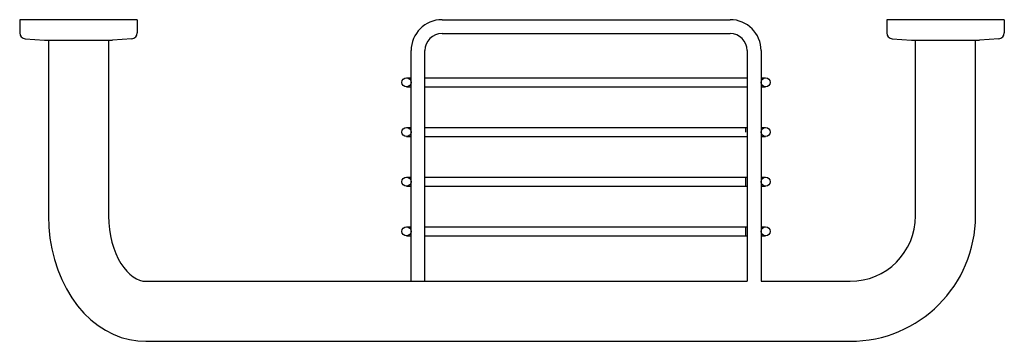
# Model space of a CAD drawing. Header units: millimetres. Extents: x 4184.737 to 4185.147, y 2131.706 to 2131.84.
import ezdxf

# ---------------------------------------------------------------- set-up
doc = ezdxf.new("R2010")
doc.units = ezdxf.units.MM
doc.layers.add('SANINDUSA', color=3, linetype='Continuous')

msp = doc.modelspace()

# ---------------------------------------------------------------- linework, layer by layer
at = {"layer": 'SANINDUSA'}
for p, q in [((4184.737306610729, 2131.840010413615), (4184.737306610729, 2131.834561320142)), ((4184.786198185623, 2131.840010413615), (4184.737306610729, 2131.840010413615)), ((4184.786198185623, 2131.840010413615), (4184.786198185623, 2131.834561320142)), ((4184.912838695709, 2131.840010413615), (4184.974402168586, 2131.840010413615)), ((4184.974402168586, 2131.840010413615), (4185.032573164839, 2131.840010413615)), ((4185.146540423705, 2131.840010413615), (4185.09764884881, 2131.840010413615)), ((4185.09764884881, 2131.840010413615), (4185.09764884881, 2131.834561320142)), ((4185.146540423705, 2131.840010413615), (4185.146540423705, 2131.834561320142)), ((4184.912838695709, 2131.834223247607), (4184.974402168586, 2131.834223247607)), ((4184.974402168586, 2131.834223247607), (4185.032573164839, 2131.834223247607)), ((4184.739612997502, 2131.832028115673), (4184.747683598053, 2131.831465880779)), ((4184.747683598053, 2131.831465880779), (4184.775821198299, 2131.831465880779)), ((4184.749280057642, 2131.831465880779), (4184.749280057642, 2131.758410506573)), ((4184.77422473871, 2131.831465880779), (4184.77422473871, 2131.758410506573)), ((4184.78389179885, 2131.832028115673), (4184.775821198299, 2131.831465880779)), ((4185.099955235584, 2131.832028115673), (4185.108025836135, 2131.831465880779)), ((4185.108025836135, 2131.831465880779), (4185.13616343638, 2131.831465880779)), ((4185.109622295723, 2131.758411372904), (4185.109622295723, 2131.831465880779)), ((4185.134566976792, 2131.758411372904), (4185.134566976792, 2131.831465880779)), ((4185.144234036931, 2131.832028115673), (4185.13616343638, 2131.831465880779)), ((4184.899967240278, 2131.731251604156), (4184.899967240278, 2131.827138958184)), ((4184.905754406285, 2131.731251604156), (4184.905754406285, 2131.827138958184)), ((4185.039657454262, 2131.827138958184), (4185.039657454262, 2131.731251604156)), ((4185.04544462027, 2131.827138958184), (4185.04544462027, 2131.731251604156)), ((4184.898071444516, 2131.815824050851), (4184.899967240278, 2131.815824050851)), ((4184.905754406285, 2131.815824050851), (4185.039657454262, 2131.815824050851)), ((4185.04544462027, 2131.815824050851), (4185.047340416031, 2131.815824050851)), ((4184.898071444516, 2131.812032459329), (4184.899967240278, 2131.812032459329)), ((4184.905754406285, 2131.812032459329), (4185.039657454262, 2131.812032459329)), ((4185.04544462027, 2131.812032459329), (4185.047340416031, 2131.812032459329)), ((4184.898071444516, 2131.795189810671), (4184.899967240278, 2131.795189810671)), ((4184.905754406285, 2131.795189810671), (4185.039657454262, 2131.795189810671)), ((4185.038940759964, 2131.795189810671), (4185.038940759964, 2131.79329401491)), ((4185.04544462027, 2131.795189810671), (4185.047340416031, 2131.795189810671)), ((4184.898071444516, 2131.791398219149), (4184.899967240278, 2131.791398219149)), ((4184.905754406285, 2131.791398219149), (4185.039657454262, 2131.791398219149)), ((4185.04544462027, 2131.791398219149), (4185.047340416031, 2131.791398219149)), ((4184.898071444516, 2131.774555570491), (4184.899967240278, 2131.774555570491)), ((4184.905754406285, 2131.774555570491), (4185.039657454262, 2131.774555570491)), ((4185.038940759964, 2131.774555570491), (4185.038940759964, 2131.770763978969)), ((4185.04544462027, 2131.774555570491), (4185.047340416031, 2131.774555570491)), ((4184.898071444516, 2131.770763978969), (4184.899967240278, 2131.770763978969)), ((4184.905754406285, 2131.770763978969), (4185.039657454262, 2131.770763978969)), ((4185.04544462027, 2131.770763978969), (4185.047340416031, 2131.770763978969)), ((4184.749280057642, 2131.758410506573), (4184.749435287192, 2131.753803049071)), ((4184.77422473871, 2131.758410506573), (4184.774314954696, 2131.75560985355)), ((4184.749435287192, 2131.753803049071), (4184.749899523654, 2131.749234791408)), ((4184.774314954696, 2131.75560985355), (4184.774583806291, 2131.752842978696)), ((4184.774583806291, 2131.752842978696), (4184.775026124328, 2131.750142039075)), ((4184.898071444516, 2131.753921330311), (4184.899967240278, 2131.753921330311)), ((4184.905754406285, 2131.753921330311), (4185.039657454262, 2131.753921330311)), ((4185.038940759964, 2131.753921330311), (4185.038940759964, 2131.750129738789)), ((4185.04544462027, 2131.753921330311), (4185.047340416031, 2131.753921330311)), ((4184.749899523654, 2131.749234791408), (4184.750670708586, 2131.744733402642)), ((4184.775026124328, 2131.750142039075), (4184.775632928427, 2131.74754015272)), ((4184.898071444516, 2131.750129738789), (4184.899967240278, 2131.750129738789)), ((4184.905754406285, 2131.750129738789), (4185.039657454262, 2131.750129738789)), ((4185.04544462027, 2131.750129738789), (4185.047340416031, 2131.750129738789)), ((4184.750670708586, 2131.744733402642), (4184.751744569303, 2131.740334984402)), ((4184.775632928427, 2131.74754015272), (4184.776391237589, 2131.745069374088)), ((4184.776391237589, 2131.745069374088), (4184.777286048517, 2131.742754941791)), ((4184.751744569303, 2131.740334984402), (4184.753116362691, 2131.73607014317)), ((4184.777286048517, 2131.742754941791), (4184.778298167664, 2131.74062275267)), ((4184.778298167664, 2131.74062275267), (4184.779409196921, 2131.738688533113)), ((4184.753116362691, 2131.73607014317), (4184.75477669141, 2131.731977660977)), ((4184.779409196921, 2131.738688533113), (4184.780593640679, 2131.736973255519)), ((4184.780593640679, 2131.736973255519), (4184.781839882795, 2131.735473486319)), ((4184.75477669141, 2131.731977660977), (4184.756715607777, 2131.728089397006)), ((4184.781839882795, 2131.735473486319), (4184.783128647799, 2131.734197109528)), ((4184.783128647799, 2131.734197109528), (4184.784449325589, 2131.73314333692)), ((4184.784449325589, 2131.73314333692), (4184.785787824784, 2131.732317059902)), ((4184.785787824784, 2131.732317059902), (4184.787124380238, 2131.731725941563)), ((4184.787124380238, 2131.731725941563), (4184.788455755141, 2131.731369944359)), ((4184.756715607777, 2131.728089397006), (4184.758915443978, 2131.724444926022)), ((4184.788455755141, 2131.731369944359), (4184.789775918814, 2131.731251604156)), ((4184.789775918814, 2131.731251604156), (4185.039657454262, 2131.731251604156)), ((4185.04544462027, 2131.731251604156), (4185.082462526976, 2131.731251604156)), ((4184.758915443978, 2131.724444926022), (4184.761356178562, 2131.721077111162)), ((4184.761356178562, 2131.721077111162), (4184.76401309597, 2131.718016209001)), ((4184.76401309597, 2131.718016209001), (4184.766855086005, 2131.715289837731)), ((4184.766855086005, 2131.715289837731), (4184.769857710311, 2131.712911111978)), ((4184.769857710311, 2131.712911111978), (4184.772986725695, 2131.710895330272)), ((4184.772986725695, 2131.710895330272), (4184.776223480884, 2131.709242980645)), ((4184.776223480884, 2131.709242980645), (4184.779541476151, 2131.707958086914)), ((4184.779541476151, 2131.707958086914), (4184.782921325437, 2131.707040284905)), ((4184.782921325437, 2131.707040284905), (4184.786344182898, 2131.706489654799)), ((4184.786344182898, 2131.706489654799), (4184.789775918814, 2131.706306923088)), ((4184.789775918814, 2131.706306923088), (4185.082462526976, 2131.706306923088))]:
    msp.add_line(p, q, dxfattribs=at)
for centre in [(4184.898071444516, 2131.81392825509), (4185.047340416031, 2131.81392825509), (4184.898071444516, 2131.79329401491), (4185.047340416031, 2131.79329401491), (4184.898071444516, 2131.77265977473), (4185.047340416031, 2131.77265977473), (4184.898071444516, 2131.75202553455), (4185.047340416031, 2131.75202553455)]:
    msp.add_circle(centre, 0.001895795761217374, dxfattribs=at)
for centre, radius, start, end in [((4184.912838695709, 2131.827138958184), 0.01287145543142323, 90, 180), ((4185.032573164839, 2131.827138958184), 0.01287145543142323, 0, 90), ((4184.739850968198, 2131.834561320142), 0.002544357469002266, 180, 264.6333508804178), ((4184.783653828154, 2131.834561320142), 0.002544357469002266, 275.3666491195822, 0), ((4184.912838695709, 2131.827138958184), 0.007084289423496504, 90, 180), ((4185.032573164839, 2131.827138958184), 0.007084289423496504, 0, 90), ((4185.100193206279, 2131.834561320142), 0.002544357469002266, 180, 264.6333508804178), ((4185.143996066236, 2131.834561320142), 0.002544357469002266, 275.3666491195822, 0), ((4185.082462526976, 2131.758411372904), 0.02715976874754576, 270, 0), ((4185.082462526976, 2131.758411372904), 0.05210444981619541, 270, 0)]:
    msp.add_arc(centre, radius, start, end, dxfattribs=at)

doc.saveas('drawing.dxf')
